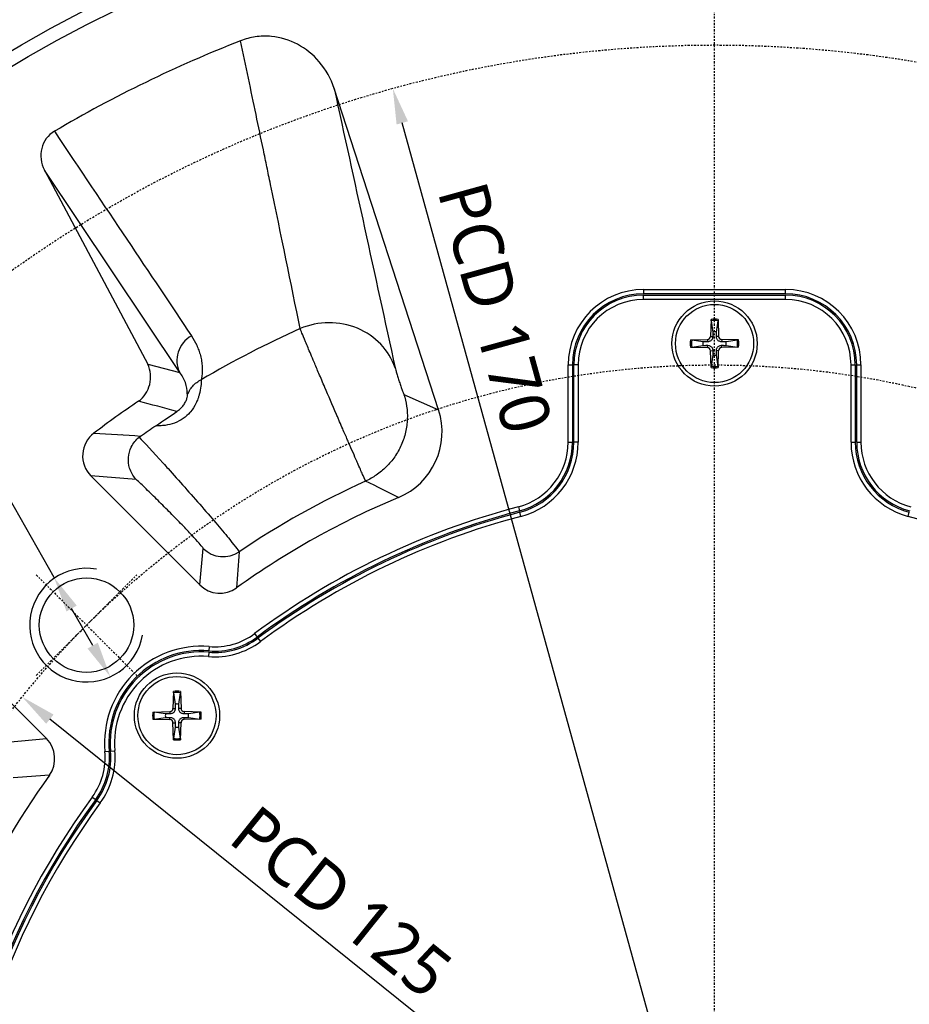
# Model space of a CAD drawing. Header units: millimetres. Extents: x 0 to 4378, y 0 to 2376.
# Tile 144 of 211: x 3946 to 4008, y 134 to 203. Entities that reach past the tile are written whole.
import ezdxf

# ---------------------------------------------------------------- set-up
doc = ezdxf.new("R2010")
doc.units = ezdxf.units.MM
doc.header["$LTSCALE"] = 0.2
doc.linetypes.add('CENTER2', pattern=[1.125, 0.75, -0.125, 0.125, -0.125])
doc.layers.add('01_Object Line', color=4, linetype='Continuous')
doc.layers.add('02_Center Line', color=1, linetype='CENTER2')
doc.styles.add('Rainbow-4.0 Style', font='malgunsl.ttf')
doc.dimstyles.new('Rainbow-4.0 Style', dxfattribs={"dimtxt": 3.5, "dimasz": 2.5, "dimexe": 1, "dimexo": 1, "dimgap": 1, "dimtad": 1, "dimdsep": 46, "dimtxsty": 'Rainbow-4.0 Style', "dimcen": 0, "dimclrd": 251, "dimclre": 251, "dimclrt": 7, "dimazin": 3, "dimtp": 0.1, "dimtm": 0.1, "dimtfac": 0.61, "dimtmove": 0, "dimatfit": 3, "dimfxl": 1, "dimlwd": -1, "dimlwe": -1, "dimarcsym": 1})
doc.dimstyles.new('Rainbow-4.0 Style$3', dxfattribs={"dimtxt": 3.5, "dimasz": 2.5, "dimexe": 1, "dimexo": 1, "dimgap": 1, "dimtad": 1, "dimtoh": 1, "dimdsep": 46, "dimtxsty": 'Rainbow-4.0 Style', "dimcen": 0, "dimclrd": 251, "dimclre": 251, "dimclrt": 7, "dimazin": 3, "dimtp": 0.1, "dimtm": 0.1, "dimtfac": 0.61, "dimtmove": 0, "dimatfit": 3, "dimfxl": 1, "dimlwd": -1, "dimlwe": -1, "dimarcsym": 1})

# ---------------------------------------------------------------- blocks, each defined once
blk = doc.blocks.new('*D142')
at = {"color": 251, "linetype": 'ByBlock', "transparency": 16777216}
for p, q in [((3924.126, 206.059), (3888.554, 206.059)), ((3947.998, 164.004), (3924.126, 206.059)), ((3950.713, 159.221), (3949.232, 161.83))]:
    blk.add_line(p, q, dxfattribs=at)
at = {"color": 251, "transparency": 16777216}
for points in [[(3949.594, 162.036), (3948.869, 161.625), (3947.998, 164.004)], [(3951.075, 159.427), (3950.35, 159.016), (3951.947, 157.047)]]:
    blk.add_solid(points, dxfattribs=at)
at = {"layer": 'Defpoints', "color": 0, "transparency": 16777216}
for p in [(3947.998, 164.004), (3951.947, 157.047)]:
    blk.add_point(p, dxfattribs=at)
at = {"color": 7, "transparency": 16777216, "insert": (3905.84, 208.879), "char_height": 3.5, "attachment_point": 5, "style": 'Rainbow-4.0 Style'}
blk.add_mtext('4x M8 TAP DP15', dxfattribs=at)
blk = doc.blocks.new('*D143')
at = {"color": 251, "linetype": 'ByBlock', "transparency": 16777216}
for p, q in [((4055.286, 177.279), (4088.932, 210.925)), ((4094.524, 116.468), (4128.058, 116.468))]:
    blk.add_line(p, q, dxfattribs=at)
blk.add_arc((3994.475, 116.468), 132.583, 1.08039, 43.91961, dxfattribs=at)
at = {"color": 251, "transparency": 16777216}
for points in [[(4089.679, 208.142), (4090.274, 208.725), (4088.225, 210.218)], [(4127.451, 118.971), (4126.618, 118.963), (4127.058, 116.468)]]:
    blk.add_solid(points, dxfattribs=at)
at = {"layer": 'Defpoints', "color": 0, "transparency": 16777216}
for p in [(4054.579, 176.572), (4122.54, 150.782), (3895.427, 116.468), (4093.524, 116.468), (3934.371, 56.363)]:
    blk.add_point(p, dxfattribs=at)
at = {"color": 7, "transparency": 16777216, "insert": (4119.534, 168.269), "char_height": 3.5, "attachment_point": 5, "rotation": 292.5, "style": 'Rainbow-4.0 Style'}
blk.add_mtext('45°', dxfattribs=at)
blk = doc.blocks.new('*D144')
at = {"color": 251, "linetype": 'ByBlock', "transparency": 16777216}
for p, q in [((4094.524, 116.468), (4128.058, 116.468)), ((4055.286, 55.656), (4088.932, 22.01))]:
    blk.add_line(p, q, dxfattribs=at)
blk.add_arc((3994.475, 116.468), 132.583, 316.08039, 358.91961, dxfattribs=at)
at = {"color": 251, "transparency": 16777216}
for points in [[(4126.618, 113.972), (4127.451, 113.964), (4127.058, 116.468)], [(4090.274, 24.21), (4089.679, 24.793), (4088.225, 22.717)]]:
    blk.add_solid(points, dxfattribs=at)
at = {"layer": 'Defpoints', "color": 0, "transparency": 16777216}
for p in [(3934.371, 176.572), (3895.427, 116.468), (4093.524, 116.468), (4054.579, 56.363), (4109.295, 50.176)]:
    blk.add_point(p, dxfattribs=at)
at = {"color": 7, "transparency": 16777216, "insert": (4114.398, 66.794), "char_height": 3.5, "attachment_point": 5, "rotation": 67.5, "style": 'Rainbow-4.0 Style'}
blk.add_mtext('45°', dxfattribs=at)
blk = doc.blocks.new('*D153')
at = {"color": 251, "linetype": 'ByBlock', "transparency": 16777216}
blk.add_line((4041.249, 78.888), (3947.702, 154.047), dxfattribs=at)
at = {"color": 251, "transparency": 16777216}
for points in [[(3947.963, 154.372), (3947.441, 153.723), (3945.753, 155.613)], [(4041.509, 79.212), (4040.988, 78.563), (4043.197, 77.322)]]:
    blk.add_solid(points, dxfattribs=at)
at = {"layer": 'Defpoints', "color": 0, "transparency": 16777216}
for p in [(3945.753, 155.613), (4043.197, 77.322)]:
    blk.add_point(p, dxfattribs=at)
at = {"color": 7, "transparency": 16777216, "insert": (3968.219, 141.181), "char_height": 3.5, "attachment_point": 5, "rotation": 321.21998, "style": 'Rainbow-4.0 Style'}
blk.add_mtext('PCD 125', dxfattribs=at)
blk = doc.blocks.new('*D154')
at = {"color": 251, "linetype": 'ByBlock', "transparency": 16777216}
blk.add_line((4016.45, 36.948), (3972.501, 195.987), dxfattribs=at)
at = {"color": 251, "transparency": 16777216}
for points in [[(3972.902, 196.098), (3972.099, 195.876), (3971.835, 198.397)], [(4016.851, 37.059), (4016.048, 36.837), (4017.116, 34.538)]]:
    blk.add_solid(points, dxfattribs=at)
at = {"layer": 'Defpoints', "color": 0, "transparency": 16777216}
for p in [(3971.835, 198.397), (4017.116, 34.538)]:
    blk.add_point(p, dxfattribs=at)
at = {"color": 7, "transparency": 16777216, "insert": (3979.024, 182.967), "char_height": 3.5, "attachment_point": 5, "rotation": 285.4477, "style": 'Rainbow-4.0 Style'}
blk.add_mtext('PCD 170', dxfattribs=at)
blk = doc.blocks.new('A$C7e989c4f')
for p, q in [((-19.423, 59.327), (-26.769, 81.935)), ((-47.148, 76.189), (-39.889, 62.538)), ((-37.64, 61.965), (-47.148, 76.189)), ((-5, 67.8), (5, 67.8)), ((-5, 67.8), (-5, 67.5)), ((5, 67.5), (-5, 67.5)), ((-5, 67.4), (5, 67.4)), ((-5, 67.1), (-5, 67.4)), ((5, 67.5), (5, 67.8)), ((5, 67.1), (5, 67.4)), ((5, 67.1), (-5, 67.1)), ((-38.013, 66.338), (-38.013, 66.338)), ((-37.737, 65.926), (-37.737, 65.926)), ((-0.251, 65.694), (-0.284, 64.503)), ((-0.248, 65.603), (-0.13, 64.81)), ((0.13, 64.81), (0.248, 65.603)), ((0.251, 65.694), (0.284, 64.503)), ((-0.284, 64.503), (-0.124, 64.498)), ((0.284, 64.503), (0.124, 64.498)), ((-1.694, 64.251), (-0.503, 64.284)), ((-1.694, 63.749), (-0.503, 63.716)), ((-0.81, 64.13), (-1.603, 64.248)), ((-1.603, 63.752), (-0.81, 63.87)), ((-0.503, 64.284), (-0.498, 64.124)), ((-0.503, 63.716), (-0.498, 63.876)), ((0.503, 64.284), (0.498, 64.124)), ((0.503, 63.716), (0.498, 63.876)), ((1.694, 64.251), (0.503, 64.284)), ((1.694, 63.749), (0.503, 63.716)), ((1.603, 64.248), (0.81, 64.13)), ((0.81, 63.87), (1.603, 63.752)), ((-0.284, 63.497), (-0.124, 63.502)), ((-0.251, 62.306), (-0.284, 63.497)), ((-0.13, 63.19), (-0.248, 62.397)), ((0.284, 63.497), (0.124, 63.502)), ((0.248, 62.397), (0.13, 63.19)), ((0.251, 62.306), (0.284, 63.497)), ((-39.889, 62.538), (-37.64, 61.965)), ((-10.3, 57.061), (-10.3, 62.5)), ((-10.3, 62.5), (-10, 62.5)), ((-10, 62.5), (-10, 57.061)), ((-9.9, 57.061), (-9.9, 62.5)), ((-9.6, 62.5), (-9.9, 62.5)), ((-9.6, 62.5), (-9.6, 57.061)), ((9.6, 57.061), (9.6, 62.5)), ((9.6, 62.5), (9.9, 62.5)), ((9.9, 62.5), (9.9, 57.061)), ((10, 57.061), (10, 62.5)), ((10, 62.5), (10.3, 62.5)), ((10.3, 62.5), (10.3, 57.061)), ((-27.414, 60.89), (-27.414, 60.89)), ((-21.862, 60.426), (-19.423, 59.327)), ((-10.3, 57.061), (-10, 57.061)), ((-9.6, 57.061), (-9.9, 57.061)), ((9.6, 57.061), (9.9, 57.061)), ((10, 57.061), (10.3, 57.061)), ((-43.884, 54.688), (-36.214, 47.018)), ((-40.697, 54.441), (-43.884, 54.688)), ((-13.805, 52.516), (-13.729, 52.226)), ((-13.627, 51.839), (-13.703, 52.129)), ((13.627, 51.839), (13.703, 52.129)), ((-36.214, 47.018), (-35.986, 49.59)), ((-47.018, 36.214), (-54.688, 43.884)), ((-32.373, 43.595), (-32.194, 43.354)), ((-32.134, 43.274), (-31.955, 43.033)), ((-35.597, 42.286), (-35.622, 41.987)), ((-35.564, 42.684), (-35.589, 42.385)), ((-38.081, 39.524), (-38.114, 38.333)), ((-37.579, 39.524), (-37.546, 38.333)), ((-38.079, 39.433), (-37.96, 38.64)), ((-37.7, 38.64), (-37.582, 39.433)), ((-39.524, 38.081), (-38.333, 38.114)), ((-38.333, 38.114), (-38.328, 37.955)), ((-38.114, 38.333), (-37.955, 38.328)), ((-37.546, 38.333), (-37.706, 38.328)), ((-37.328, 38.114), (-37.332, 37.955)), ((-36.136, 38.081), (-37.328, 38.114)), ((-39.524, 37.579), (-38.333, 37.546)), ((-38.64, 37.96), (-39.433, 38.079)), ((-39.433, 37.582), (-38.64, 37.7)), ((-38.333, 37.546), (-38.328, 37.706)), ((-37.328, 37.546), (-37.332, 37.706)), ((-36.136, 37.579), (-37.328, 37.546)), ((-36.227, 38.079), (-37.02, 37.96)), ((-37.02, 37.7), (-36.227, 37.582)), ((-38.114, 37.328), (-37.955, 37.332)), ((-38.081, 36.136), (-38.114, 37.328)), ((-37.96, 37.02), (-38.079, 36.227)), ((-37.546, 37.328), (-37.706, 37.332)), ((-37.582, 36.227), (-37.7, 37.02)), ((-37.579, 36.136), (-37.546, 37.328)), ((-49.774, 35.97), (-47.018, 36.214)), ((-42.901, 35.303), (-42.602, 35.33)), ((-42.502, 35.338), (-42.204, 35.365)), ((-43.792, 32.106), (-43.55, 31.928)), ((-43.469, 31.869), (-43.227, 31.692))]:
    blk.add_line(p, q)
for centre, radius in [((0, 0), 98), ((0, 0), 97.049), ((0, 64), 3), ((0, 64), 2.75), ((-44.194, 44.194), 3.324), ((-37.83, 37.83), 3), ((-37.83, 37.83), 2.75)]:
    blk.add_circle(centre, radius)
for centre, radius, start, end in [((-5, 62.5), 5.3, 90, 180), ((-5, 62.5), 5, 90, 180), ((-5, 62.5), 4.9, 90, 180), ((5, 62.5), 5.3, 0, 90), ((5, 62.5), 5, 0, 90), ((5, 62.5), 4.9, 0, 90), ((-5, 62.5), 4.6, 90, 180), ((5, 62.5), 4.6, 0, 90), ((0, 0), 71.1, 113.08738, 113.08754), ((0, 0), 71, 112.81359, 112.81367), ((0, 64), 1.713, 81.58153, 98.41847), ((0, 64), 1.622, 81.19212, 98.80788), ((-0.509, 64.509), 0.225, 271.61203, 358.38797), ((0, 64), 0.82, 80.88542, 99.11458), ((0.509, 64.509), 0.225, 181.61203, 268.38797), ((0, 64), 1.713, 171.58153, 188.41847), ((0, 64), 1.622, 171.19212, 188.80788), ((0, 64), 0.82, 170.88542, 189.11458), ((-0.509, 63.491), 0.225, 1.61203, 88.38797), ((0.509, 63.491), 0.225, 91.61203, 178.38797), ((0, 64), 0.82, 350.88542, 9.11458), ((0, 64), 1.622, 351.19212, 8.80788), ((0, 64), 1.713, 351.58153, 8.41847), ((0, 64), 0.82, 260.88542, 279.11458), ((0, 0), 73.5, 120.97638, 120.97688), ((-18.635, 69.547), 8.035, 240.6503, 240.65049), ((0, 64), 1.622, 261.19212, 278.80788), ((-26.348, 61.602), 1.674, 161.99543, 161.99596), ((0, 64), 1.713, 261.58153, 278.41847), ((0, 0), 71.1, 121.43752, 121.47229), ((0, 0), 71, 121.48134, 121.51739), ((0, 0), 71.1, 125.90546, 125.9163), ((0, 0), 71, 125.80895, 125.81921), ((0, 0), 61.525, 110.75744, 110.75748), ((-15, 57.061), 4.7, 284.7284, 0), ((-15, 57.061), 5, 284.7284, 0), ((-15, 57.061), 5.1, 284.7284, 0.00004), ((-15, 57.061), 5.4, 284.7284, 0.00004), ((15, 57.061), 5.4, 179.99997, 255.2716), ((15, 57.061), 5.1, 179.99996, 255.2716), ((15, 57.061), 5, 180, 255.2716), ((15, 57.061), 4.7, 180, 255.2716), ((0, 0), 60.535, 111.6857, 111.68575), ((0, 0), 60.826, 111.35078, 111.35082), ((-0.001, -0.005), 57.644, 112.70246, 125.69678), ((0, 0), 54.3, 104.7284, 126.59674), ((0, 0), 54, 104.7284, 126.59674), ((0, 0), 53.9, 104.7284, 126.59674), ((0, 0), 53.6, 104.7284, 126.59674), ((0, 0), 53.6, 53.75306, 75.2716), ((-35.175, 47.368), 5.4, 265.2458, 306.59674), ((-35.175, 47.368), 5.1, 265.24579, 306.59674), ((-35.175, 47.368), 5, 265.24579, 306.59674), ((-35.175, 47.368), 4.7, 265.24579, 306.59674), ((-36.128, 35.908), 6.8, 85.24588, 185.10391), ((-36.128, 35.908), 6.5, 85.24588, 185.10391), ((-36.128, 35.908), 6.4, 85.24588, 185.10391), ((-36.128, 35.908), 6.1, 85.24588, 185.10391), ((-37.83, 37.83), 1.713, 81.58153, 98.41847), ((-37.83, 37.83), 1.622, 81.19212, 98.80788), ((-38.339, 38.339), 0.225, 271.61203, 358.38797), ((-37.83, 37.83), 0.82, 80.88542, 99.11458), ((-37.321, 38.339), 0.225, 181.61203, 268.38797), ((-37.83, 37.83), 1.713, 171.58153, 188.41847), ((-37.83, 37.83), 1.622, 171.19212, 188.80788), ((-37.83, 37.83), 0.82, 170.88542, 189.11458), ((-38.339, 37.321), 0.225, 1.61203, 88.38797), ((-37.321, 37.321), 0.225, 91.61203, 178.38797), ((-37.83, 37.83), 0.82, 350.88542, 9.11458), ((-37.83, 37.83), 1.622, 351.19212, 8.80788), ((-37.83, 37.83), 1.713, 351.58153, 8.41847), ((-37.83, 37.83), 0.82, 260.88542, 279.11458), ((-37.83, 37.83), 1.713, 261.58153, 278.41847), ((-37.83, 37.83), 1.622, 261.19212, 278.80788), ((-47.582, 34.885), 5, 323.75306, 5.10401), ((-47.582, 34.885), 5.1, 323.75306, 5.10401), ((-47.582, 34.885), 5.4, 323.75306, 5.10401), ((-47.582, 34.885), 4.7, 323.75306, 5.10402), ((0, 0), 57.64, 144.29938, 155.83949), ((0, 0), 54.3, 143.75306, 216.59674), ((0, 0), 54, 143.75306, 216.59674), ((0, 0), 53.9, 143.75306, 216.59674), ((0, 0), 53.6, 143.75306, 216.59674)]:
    blk.add_arc(centre, radius, start, end)
for centre, major_axis, ratio, start_param, end_param in [((0.069, -0.143), (40.073, -82.525), 1, 3.062417, 3.221386), ((-45.369, 77.107), (1.177, -1.761), 0.94444, 3.087467, 4.605958), ((-27.228, 60.737), (4.884, 1.07), 0.942433, 0.104556, 1.765042), ((-35.876, 62.904), (-1.663, -1.111), 0.94444, 4.645227, 6.176977), ((-24.183, 57.786), (-4.564, 2.056), 0.998889, 2.390808, 3.878568), ((-42.466, 56.101), (-1.997, 0.155), 0.998561, 5.437404, 7.145172), ((-39.933, 56.833), (1.012, 0.711), 0.64536, 1.569511, 1.670831), ((-7.272, 12.993), (-45.096, -25.23), 0.865616, 4.613592, 4.811186), ((-34.574, 51.004), (-1.992, 0.176), 0.998964, 0.874765, 2.253544), ((-34.801, 48.435), (0.176, 1.994), 0.998964, 2.444615, 3.851859), ((-48.434, 34.8), (1.994, 0.177), 0.998964, 5.572987, 6.979809)]:
    blk.add_ellipse(centre, major_axis=major_axis, ratio=ratio, start_param=start_param, end_param=end_param)
for points, knots in [([(-26.769, 81.935), (-26.993, 82.625), (-27.35, 83.267), (-28.249, 84.318), (-28.764, 84.736), (-29.916, 85.346), (-30.538, 85.536), (-31.562, 85.632), (-31.944, 85.623), (-32.674, 85.515), (-33.019, 85.423), (-33.351, 85.293)], [0.000001, 0.000001, 0.000001, 0.000001, 0.2177578, 0.2177578, 0.4150378, 0.4150378, 0.6092291, 0.6092291, 0.7240177, 0.7240177, 0.8311508, 0.8311508, 0.8311508, 0.8311508]), ([(-29.16, 65.047), (-29.804, 68.201), (-30.5, 71.584), (-31.248, 75.195), (-31.341, 75.646), (-31.419, 76.018), (-31.502, 76.418), (-31.585, 76.818), (-31.668, 77.222), (-31.753, 77.628), (-31.922, 78.441), (-32.093, 79.267), (-32.268, 80.105), (-32.618, 81.783), (-32.979, 83.512), (-33.351, 85.293)], [0, 0, 0, 0, 0.5, 0.5, 0.5, 0.5625, 0.5625, 0.5625, 0.625, 0.625, 0.625, 0.75, 0.75, 0.75, 1, 1, 1, 1]), ([(-0.248, 65.603), (-0.249, 65.608), (-0.25, 65.615), (-0.251, 65.631), (-0.251, 65.643), (-0.251, 65.666), (-0.251, 65.681), (-0.251, 65.694)], [0.03461835, 0.03461835, 0.03461835, 0.03461835, 0.03765262, 0.03765262, 0.04141077, 0.04141077, 0.04522071, 0.04522071, 0.04522071, 0.04522071]), ([(0.251, 65.694), (0.251, 65.681), (0.251, 65.666), (0.251, 65.643), (0.251, 65.631), (0.25, 65.615), (0.249, 65.608), (0.248, 65.603)], [0.01516537, 0.01516537, 0.01516537, 0.01516537, 0.01897531, 0.01897531, 0.02273345, 0.02273345, 0.02576772, 0.02576772, 0.02576772, 0.02576772]), ([(-36.811, 64.545), (-36.666, 64.328), (-36.545, 64.114), (-36.386, 63.764), (-36.338, 63.645), (-36.253, 63.403), (-36.218, 63.29), (-36.147, 63.018), (-36.119, 62.883), (-36.077, 62.617), (-36.064, 62.505), (-36.04, 62.057), (-36.062, 61.757), (-36.119, 61.455)], [0, 0, 0, 0, 0.25, 0.25, 0.375, 0.375, 0.5, 0.5, 0.625, 0.625, 0.75, 0.75, 0.999962, 0.999962, 0.999962, 0.999962]), ([(-24.556, 54.327), (-24.568, 54.347), (-24.621, 54.463), (-24.736, 54.722), (-24.818, 54.906), (-24.931, 55.163), (-25.079, 55.501), (-25.11, 55.571), (-25.143, 55.645), (-25.176, 55.722), (-25.338, 56.091), (-25.534, 56.539), (-25.752, 57.04), (-25.777, 57.098), (-25.803, 57.156), (-25.829, 57.215), (-25.938, 57.465), (-26.051, 57.727), (-26.168, 57.996), (-26.24, 58.162), (-26.313, 58.33), (-26.386, 58.5), (-26.423, 58.585), (-26.46, 58.671), (-26.497, 58.756), (-26.534, 58.842), (-26.55, 58.88), (-26.607, 59.013), (-26.894, 59.68), (-27.173, 60.329), (-27.423, 60.911), (-27.573, 61.259), (-27.712, 61.584), (-27.839, 61.881), (-27.964, 62.174), (-28.077, 62.44), (-28.179, 62.681), (-28.354, 63.093), (-28.495, 63.428), (-28.609, 63.702), (-28.674, 63.856), (-28.73, 63.992), (-28.78, 64.112), (-29.009, 64.666), (-29.101, 64.902), (-29.16, 65.046)], [0.0000008, 0.0000008, 0.0000008, 0.0000008, 0.1460642, 0.1460642, 0.1460642, 0.25, 0.25, 0.25, 0.2716176, 0.2716176, 0.2716176, 0.375, 0.375, 0.375, 0.3869273, 0.3869273, 0.3869273, 0.4375, 0.4375, 0.4375, 0.46875, 0.46875, 0.46875, 0.484375, 0.484375, 0.484375, 0.5, 0.5, 0.5, 0.5782908, 0.5782908, 0.5782908, 0.625, 0.625, 0.625, 0.6710357, 0.6710357, 0.6710357, 0.75, 0.75, 0.75, 0.7944829, 0.7944829, 0.7944829, 0.9996823, 0.9996823, 0.9996823, 0.9996823]), ([(-0.124, 64.498), (-0.124, 64.458), (-0.13, 64.418), (-0.149, 64.356), (-0.16, 64.328), (-0.191, 64.276), (-0.21, 64.251), (-0.251, 64.21), (-0.276, 64.191), (-0.328, 64.16), (-0.356, 64.149), (-0.418, 64.13), (-0.458, 64.124), (-0.498, 64.124)], [0.17143637, 0.17143637, 0.17143637, 0.17143637, 0.18383716, 0.18383716, 0.19255902, 0.19255902, 0.20128088, 0.20128088, 0.21000275, 0.21000275, 0.21872461, 0.21872461, 0.2311254, 0.2311254, 0.2311254, 0.2311254]), ([(0.498, 64.124), (0.458, 64.124), (0.418, 64.13), (0.356, 64.149), (0.328, 64.16), (0.276, 64.191), (0.251, 64.21), (0.21, 64.251), (0.191, 64.276), (0.16, 64.328), (0.149, 64.356), (0.13, 64.418), (0.124, 64.458), (0.124, 64.498)], [0.17143637, 0.17143637, 0.17143637, 0.17143637, 0.18383716, 0.18383716, 0.19255902, 0.19255902, 0.20128088, 0.20128088, 0.21000275, 0.21000275, 0.21872461, 0.21872461, 0.2311254, 0.2311254, 0.2311254, 0.2311254]), ([(-1.694, 64.251), (-1.681, 64.251), (-1.666, 64.251), (-1.643, 64.251), (-1.631, 64.251), (-1.615, 64.25), (-1.608, 64.249), (-1.603, 64.248)], [0.01516537, 0.01516537, 0.01516537, 0.01516537, 0.01897531, 0.01897531, 0.02273345, 0.02273345, 0.02576772, 0.02576772, 0.02576772, 0.02576772]), ([(-1.603, 63.752), (-1.608, 63.751), (-1.615, 63.75), (-1.631, 63.749), (-1.643, 63.749), (-1.666, 63.749), (-1.681, 63.749), (-1.694, 63.749)], [0.03461835, 0.03461835, 0.03461835, 0.03461835, 0.03765262, 0.03765262, 0.04141077, 0.04141077, 0.04522071, 0.04522071, 0.04522071, 0.04522071]), ([(-0.498, 63.876), (-0.458, 63.876), (-0.418, 63.87), (-0.356, 63.851), (-0.328, 63.84), (-0.276, 63.809), (-0.251, 63.79), (-0.21, 63.749), (-0.191, 63.724), (-0.16, 63.672), (-0.149, 63.644), (-0.13, 63.582), (-0.124, 63.542), (-0.124, 63.502)], [0.17143637, 0.17143637, 0.17143637, 0.17143637, 0.18383716, 0.18383716, 0.19255902, 0.19255902, 0.20128088, 0.20128088, 0.21000275, 0.21000275, 0.21872461, 0.21872461, 0.2311254, 0.2311254, 0.2311254, 0.2311254]), ([(0.124, 63.502), (0.124, 63.542), (0.13, 63.582), (0.149, 63.644), (0.16, 63.672), (0.191, 63.724), (0.21, 63.749), (0.251, 63.79), (0.276, 63.809), (0.328, 63.84), (0.356, 63.851), (0.418, 63.87), (0.458, 63.876), (0.498, 63.876)], [0.17143637, 0.17143637, 0.17143637, 0.17143637, 0.18383716, 0.18383716, 0.19255902, 0.19255902, 0.20128088, 0.20128088, 0.21000275, 0.21000275, 0.21872461, 0.21872461, 0.2311254, 0.2311254, 0.2311254, 0.2311254]), ([(1.603, 64.248), (1.608, 64.249), (1.615, 64.25), (1.631, 64.251), (1.643, 64.251), (1.666, 64.251), (1.681, 64.251), (1.694, 64.251)], [0.03461835, 0.03461835, 0.03461835, 0.03461835, 0.03765262, 0.03765262, 0.04141077, 0.04141077, 0.04522071, 0.04522071, 0.04522071, 0.04522071]), ([(1.694, 63.749), (1.681, 63.749), (1.666, 63.749), (1.643, 63.749), (1.631, 63.749), (1.615, 63.75), (1.608, 63.751), (1.603, 63.752)], [0.01516537, 0.01516537, 0.01516537, 0.01516537, 0.01897531, 0.01897531, 0.02273345, 0.02273345, 0.02576772, 0.02576772, 0.02576772, 0.02576772]), ([(-40.537, 59.941), (-40.34, 60.077), (-40.172, 60.255), (-39.906, 60.661), (-39.809, 60.889), (-39.691, 61.361), (-39.671, 61.607), (-39.715, 62.088), (-39.779, 62.323), (-39.889, 62.538)], [0.0000012, 0.0000012, 0.0000012, 0.0000012, 0.0727496, 0.0727496, 0.1459179, 0.1459179, 0.2188076, 0.2188076, 0.2913488, 0.2913488, 0.2913488, 0.2913488]), ([(-0.251, 62.306), (-0.251, 62.319), (-0.251, 62.334), (-0.251, 62.357), (-0.251, 62.369), (-0.25, 62.385), (-0.249, 62.392), (-0.248, 62.397)], [0.01516537, 0.01516537, 0.01516537, 0.01516537, 0.01897531, 0.01897531, 0.02273345, 0.02273345, 0.02576772, 0.02576772, 0.02576772, 0.02576772]), ([(0.248, 62.397), (0.249, 62.392), (0.25, 62.385), (0.251, 62.369), (0.251, 62.357), (0.251, 62.334), (0.251, 62.319), (0.251, 62.306)], [0.03461835, 0.03461835, 0.03461835, 0.03461835, 0.03765262, 0.03765262, 0.04141077, 0.04141077, 0.04522071, 0.04522071, 0.04522071, 0.04522071]), ([(-22.475, 62.282), (-22.467, 62.244), (-22.452, 62.187), (-22.433, 62.116), (-22.413, 62.045), (-22.388, 61.96), (-22.36, 61.865), (-22.331, 61.77), (-22.298, 61.666), (-22.264, 61.557), (-22.229, 61.448), (-22.193, 61.336), (-22.157, 61.227), (-22.121, 61.119), (-22.086, 61.013), (-22.052, 60.917), (-22.019, 60.82), (-21.988, 60.733), (-21.961, 60.66), (-21.934, 60.587), (-21.912, 60.53), (-21.895, 60.49), (-21.878, 60.45), (-21.867, 60.428), (-21.862, 60.426)], [0, 0, 0, 0, 0.125, 0.125, 0.125, 0.25, 0.25, 0.25, 0.375, 0.375, 0.375, 0.5, 0.5, 0.5, 0.625, 0.625, 0.625, 0.75, 0.75, 0.75, 0.875, 0.875, 0.875, 1, 1, 1, 1]), ([(-36.119, 61.455), (-36.121, 61.329), (-36.129, 61.171), (-36.15, 60.996), (-36.172, 60.817), (-36.207, 60.62), (-36.262, 60.416), (-36.27, 60.388), (-36.278, 60.359), (-36.287, 60.33), (-36.31, 60.253), (-36.336, 60.178), (-36.364, 60.104), (-36.404, 59.996), (-36.449, 59.892), (-36.5, 59.79), (-36.603, 59.582), (-36.727, 59.386), (-36.878, 59.205), (-36.892, 59.187), (-36.907, 59.17), (-36.921, 59.153), (-37.06, 58.995), (-37.216, 58.855), (-37.385, 58.734), (-37.574, 58.6), (-37.779, 58.491), (-37.994, 58.41), (-38.211, 58.328), (-38.44, 58.275), (-38.668, 58.245), (-38.795, 58.229), (-38.922, 58.22), (-39.047, 58.217), (-39.14, 58.215), (-39.231, 58.217), (-39.321, 58.222)], [0, 0, 0, 0, 0.1155595, 0.1155595, 0.1155595, 0.2333649, 0.2333649, 0.2333649, 0.25, 0.25, 0.25, 0.2939873, 0.2939873, 0.2939873, 0.3575028, 0.3575028, 0.3575028, 0.4875911, 0.4875911, 0.4875911, 0.5, 0.5, 0.5, 0.6153461, 0.6153461, 0.6153461, 0.7436943, 0.7436943, 0.7436943, 0.8736889, 0.8736889, 0.8736889, 0.9462468, 0.9462468, 0.9462468, 0.9997332, 0.9997332, 0.9997332, 0.9997332]), ([(-37.101, 60.379), (-37.048, 60.487), (-37, 60.598), (-36.94, 60.705), (-36.88, 60.812), (-36.807, 60.914), (-36.723, 61.007), (-36.64, 61.101), (-36.545, 61.187), (-36.443, 61.262), (-36.341, 61.337), (-36.232, 61.402), (-36.119, 61.455)], [0, 0, 0, 0, 0.2500379, 0.2500379, 0.2500379, 0.5000759, 0.5000759, 0.5000759, 0.7501139, 0.7501139, 0.7501139, 0.9999407, 0.9999407, 0.9999407, 0.9999407]), ([(-37.849, 59.221), (-37.832, 59.233), (-37.815, 59.244), (-37.799, 59.255), (-37.699, 59.324), (-37.614, 59.396), (-37.54, 59.47), (-37.458, 59.552), (-37.389, 59.637), (-37.332, 59.72), (-37.303, 59.764), (-37.276, 59.807), (-37.252, 59.85), (-37.229, 59.892), (-37.208, 59.933), (-37.191, 59.973), (-37.154, 60.054), (-37.129, 60.131), (-37.112, 60.2), (-37.095, 60.266), (-37.086, 60.325), (-37.101, 60.379)], [0, 0, 0, 0, 0.029181, 0.029181, 0.029181, 0.205497, 0.205497, 0.205497, 0.402388, 0.402388, 0.402388, 0.505207, 0.505207, 0.505207, 0.605415, 0.605415, 0.605415, 0.809188, 0.809188, 0.809188, 1, 1, 1, 1]), ([(-21.862, 60.426), (-21.774, 60.154), (-21.709, 59.874), (-21.668, 59.591), (-21.626, 59.293), (-21.611, 58.991), (-21.622, 58.69), (-21.635, 58.379), (-21.676, 58.069), (-21.746, 57.765), (-21.817, 57.456), (-21.917, 57.153), (-22.046, 56.862), (-22.174, 56.572), (-22.33, 56.294), (-22.511, 56.034), (-22.688, 55.778), (-22.89, 55.539), (-23.112, 55.32), (-23.326, 55.109), (-23.559, 54.917), (-23.808, 54.748), (-24.045, 54.587), (-24.296, 54.446), (-24.556, 54.327)], [0, 0, 0, 0, 0.1175271, 0.1175271, 0.1175271, 0.2411463, 0.2411463, 0.2411463, 0.3693525, 0.3693525, 0.3693525, 0.5, 0.5, 0.5, 0.6304343, 0.6304343, 0.6304343, 0.7586412, 0.7586412, 0.7586412, 0.8822597, 0.8822597, 0.8822597, 0.9999197, 0.9999197, 0.9999197, 0.9999197]), ([(-40.391, 57.487), (-40.214, 57.611), (-40.036, 57.734), (-39.68, 57.979), (-39.501, 58.101), (-39.322, 58.222)], [0.0000366, 0.0000366, 0.0000366, 0.0000366, 0.0649023, 0.0649023, 0.129794, 0.129794, 0.129794, 0.129794]), ([(-40.697, 54.441), (-40.712, 54.456), (-40.727, 54.472), (-40.835, 54.591), (-40.917, 54.705), (-41.062, 54.958), (-41.122, 55.097), (-41.237, 55.482), (-41.265, 55.733), (-41.224, 56.236), (-41.158, 56.483), (-40.978, 56.854), (-40.895, 56.985), (-40.706, 57.219), (-40.603, 57.321), (-40.491, 57.411)], [-0.3458498, -0.3458498, -0.3458498, -0.3458498, -0.3387239, -0.3387239, -0.2929076, -0.2929076, -0.2444362, -0.2444362, -0.166363, -0.166363, -0.0899534, -0.0899534, -0.0433027, -0.0433027, -0.0000355, -0.0000355, -0.0000355, -0.0000355]), ([(-40.491, 57.411), (-40.108, 57.009), (-39.547, 56.409), (-38.791, 55.576), (-38.683, 55.457), (-38.551, 55.31), (-38.457, 55.206), (-37.702, 54.37), (-36.882, 53.428), (-36.082, 52.528), (-35.288, 51.636), (-34.577, 50.776), (-34.121, 50.216), (-33.659, 49.649), (-33.459, 49.391), (-33.453, 49.35)], [0.0000336, 0.0000336, 0.0000336, 0.0000336, 0.21875, 0.21875, 0.21875, 0.25, 0.25, 0.25, 0.5, 0.5, 0.5, 0.7477069, 0.7477069, 0.7477069, 0.9990963, 0.9990963, 0.9990963, 0.9990963]), ([(-35.986, 49.59), (-35.984, 49.608), (-36.03, 49.674), (-36.118, 49.78), (-36.205, 49.887), (-36.335, 50.035), (-36.504, 50.219), (-36.672, 50.404), (-36.878, 50.624), (-37.11, 50.867), (-37.341, 51.111), (-37.599, 51.377), (-37.871, 51.656), (-38.144, 51.935), (-38.433, 52.226), (-38.723, 52.517), (-38.868, 52.662), (-39.014, 52.807), (-39.158, 52.95), (-39.302, 53.093), (-39.445, 53.233), (-39.585, 53.37), (-39.864, 53.644), (-40.133, 53.905), (-40.381, 54.141), (-40.491, 54.246), (-40.597, 54.346), (-40.697, 54.441)], [0, 0, 0, 0, 0.134299, 0.134299, 0.134299, 0.268599, 0.268599, 0.268599, 0.402898, 0.402898, 0.402898, 0.537196, 0.537196, 0.537196, 0.671495, 0.671495, 0.671495, 0.738644, 0.738644, 0.738644, 0.805793, 0.805793, 0.805793, 0.940092, 0.940092, 0.940092, 1, 1, 1, 1]), ([(-38.079, 39.433), (-38.079, 39.438), (-38.08, 39.445), (-38.081, 39.461), (-38.081, 39.473), (-38.081, 39.497), (-38.081, 39.512), (-38.081, 39.524)], [0.03461835, 0.03461835, 0.03461835, 0.03461835, 0.03765262, 0.03765262, 0.04141077, 0.04141077, 0.04522071, 0.04522071, 0.04522071, 0.04522071]), ([(-37.579, 39.524), (-37.579, 39.512), (-37.579, 39.497), (-37.579, 39.473), (-37.58, 39.461), (-37.58, 39.445), (-37.581, 39.438), (-37.582, 39.433)], [0.01516537, 0.01516537, 0.01516537, 0.01516537, 0.01897531, 0.01897531, 0.02273345, 0.02273345, 0.02576772, 0.02576772, 0.02576772, 0.02576772]), ([(-37.955, 38.328), (-37.954, 38.289), (-37.96, 38.248), (-37.979, 38.186), (-37.991, 38.158), (-38.021, 38.106), (-38.04, 38.082), (-38.082, 38.04), (-38.106, 38.021), (-38.158, 37.991), (-38.186, 37.979), (-38.248, 37.96), (-38.289, 37.954), (-38.328, 37.955)], [0.17143637, 0.17143637, 0.17143637, 0.17143637, 0.18383716, 0.18383716, 0.19255902, 0.19255902, 0.20128088, 0.20128088, 0.21000275, 0.21000275, 0.21872461, 0.21872461, 0.2311254, 0.2311254, 0.2311254, 0.2311254]), ([(-37.332, 37.955), (-37.372, 37.954), (-37.413, 37.96), (-37.475, 37.979), (-37.502, 37.991), (-37.554, 38.021), (-37.579, 38.04), (-37.62, 38.082), (-37.639, 38.106), (-37.67, 38.158), (-37.681, 38.186), (-37.7, 38.248), (-37.706, 38.289), (-37.706, 38.328)], [0.17143637, 0.17143637, 0.17143637, 0.17143637, 0.18383716, 0.18383716, 0.19255902, 0.19255902, 0.20128088, 0.20128088, 0.21000275, 0.21000275, 0.21872461, 0.21872461, 0.2311254, 0.2311254, 0.2311254, 0.2311254]), ([(-39.524, 38.081), (-39.512, 38.081), (-39.497, 38.081), (-39.473, 38.081), (-39.461, 38.081), (-39.445, 38.08), (-39.438, 38.079), (-39.433, 38.079)], [0.01516537, 0.01516537, 0.01516537, 0.01516537, 0.01897531, 0.01897531, 0.02273345, 0.02273345, 0.02576772, 0.02576772, 0.02576772, 0.02576772]), ([(-39.433, 37.582), (-39.438, 37.581), (-39.445, 37.58), (-39.461, 37.58), (-39.473, 37.579), (-39.497, 37.579), (-39.512, 37.579), (-39.524, 37.579)], [0.03461835, 0.03461835, 0.03461835, 0.03461835, 0.03765262, 0.03765262, 0.04141077, 0.04141077, 0.04522071, 0.04522071, 0.04522071, 0.04522071]), ([(-38.328, 37.706), (-38.289, 37.706), (-38.248, 37.7), (-38.186, 37.681), (-38.158, 37.67), (-38.106, 37.639), (-38.082, 37.62), (-38.04, 37.579), (-38.021, 37.554), (-37.991, 37.502), (-37.979, 37.475), (-37.96, 37.413), (-37.954, 37.372), (-37.955, 37.332)], [0.17143637, 0.17143637, 0.17143637, 0.17143637, 0.18383716, 0.18383716, 0.19255902, 0.19255902, 0.20128088, 0.20128088, 0.21000275, 0.21000275, 0.21872461, 0.21872461, 0.2311254, 0.2311254, 0.2311254, 0.2311254]), ([(-37.706, 37.332), (-37.706, 37.372), (-37.7, 37.413), (-37.681, 37.475), (-37.67, 37.502), (-37.639, 37.554), (-37.62, 37.579), (-37.579, 37.62), (-37.554, 37.639), (-37.502, 37.67), (-37.475, 37.681), (-37.413, 37.7), (-37.372, 37.706), (-37.332, 37.706)], [0.17143637, 0.17143637, 0.17143637, 0.17143637, 0.18383716, 0.18383716, 0.19255902, 0.19255902, 0.20128088, 0.20128088, 0.21000275, 0.21000275, 0.21872461, 0.21872461, 0.2311254, 0.2311254, 0.2311254, 0.2311254]), ([(-36.227, 38.079), (-36.222, 38.079), (-36.216, 38.08), (-36.2, 38.081), (-36.187, 38.081), (-36.164, 38.081), (-36.149, 38.081), (-36.136, 38.081)], [0.03461835, 0.03461835, 0.03461835, 0.03461835, 0.03765262, 0.03765262, 0.04141077, 0.04141077, 0.04522071, 0.04522071, 0.04522071, 0.04522071]), ([(-36.136, 37.579), (-36.149, 37.579), (-36.164, 37.579), (-36.187, 37.579), (-36.2, 37.58), (-36.216, 37.58), (-36.222, 37.581), (-36.227, 37.582)], [0.01516537, 0.01516537, 0.01516537, 0.01516537, 0.01897531, 0.01897531, 0.02273345, 0.02273345, 0.02576772, 0.02576772, 0.02576772, 0.02576772]), ([(-38.081, 36.136), (-38.081, 36.149), (-38.081, 36.164), (-38.081, 36.187), (-38.081, 36.2), (-38.08, 36.216), (-38.079, 36.222), (-38.079, 36.227)], [0.01516537, 0.01516537, 0.01516537, 0.01516537, 0.01897531, 0.01897531, 0.02273345, 0.02273345, 0.02576772, 0.02576772, 0.02576772, 0.02576772]), ([(-37.582, 36.227), (-37.581, 36.222), (-37.58, 36.216), (-37.58, 36.2), (-37.579, 36.187), (-37.579, 36.164), (-37.579, 36.149), (-37.579, 36.136)], [0.03461835, 0.03461835, 0.03461835, 0.03461835, 0.03765262, 0.03765262, 0.04141077, 0.04141077, 0.04522071, 0.04522071, 0.04522071, 0.04522071])]:
    blk.add_open_spline(points, degree=3, knots=knots)
for points in [[(-26.769, 81.935), (-25.345, 75.405), (-23.916, 68.86), (-22.475, 62.282)], [(-46.454, 78.925), (-42.884, 73.601), (-39.667, 68.801), (-36.811, 64.545)], [(-29.16, 65.047), (-31.543, 63.979), (-33.868, 62.778), (-36.119, 61.455)], [(-37.101, 60.379), (-37.097, 60.711), (-37.123, 61.3), (-37.64, 61.965)], [(-40.537, 59.941), (-41.609, 59.217), (-42.653, 58.471), (-43.676, 57.697)], [(-37.849, 59.221), (-38.739, 59.465), (-39.635, 59.706), (-40.537, 59.941)], [(-39.322, 58.222), (-38.761, 58.601), (-38.268, 58.931), (-37.849, 59.221)], [(-43.676, 57.697), (-42.57, 57.654), (-41.475, 57.583), (-40.391, 57.487)], [(-22.248, 53.173), (-22.966, 53.537), (-23.733, 53.924), (-24.556, 54.327)], [(-33.453, 49.35), (-33.519, 48.496), (-33.58, 47.649), (-33.635, 46.809)], [(-46.808, 33.636), (-47.651, 33.593), (-48.498, 33.532), (-49.35, 33.452)]]:
    blk.add_open_spline(points, degree=3)
for points, weights in [([(-0.13, 64.81), (-0.127, 64.618), (-0.124, 64.498)], [1, 1.25721835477, 1.49274833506]), ([(0.124, 64.498), (0.127, 64.618), (0.13, 64.81)], [1.49274833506, 1.25721835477, 1]), ([(-0.498, 64.124), (-0.618, 64.127), (-0.81, 64.13)], [1.49274833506, 1.25721835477, 1]), ([(-0.81, 63.87), (-0.618, 63.873), (-0.498, 63.876)], [1, 1.25721835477, 1.49274833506]), ([(0.81, 64.13), (0.618, 64.127), (0.498, 64.124)], [1, 1.25721835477, 1.49274833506]), ([(0.498, 63.876), (0.618, 63.873), (0.81, 63.87)], [1.49274833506, 1.25721835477, 1]), ([(-0.124, 63.502), (-0.127, 63.382), (-0.13, 63.19)], [1.49274833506, 1.25721835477, 1]), ([(0.13, 63.19), (0.127, 63.382), (0.124, 63.502)], [1, 1.25721835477, 1.49274833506]), ([(-37.96, 38.64), (-37.957, 38.448), (-37.955, 38.328)], [1, 1.25721835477, 1.49274833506]), ([(-37.706, 38.328), (-37.704, 38.448), (-37.7, 38.64)], [1.49274833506, 1.25721835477, 1]), ([(-38.328, 37.955), (-38.448, 37.957), (-38.64, 37.96)], [1.49274833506, 1.25721835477, 1]), ([(-38.64, 37.7), (-38.448, 37.704), (-38.328, 37.706)], [1, 1.25721835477, 1.49274833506]), ([(-37.02, 37.96), (-37.212, 37.957), (-37.332, 37.955)], [1, 1.25721835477, 1.49274833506]), ([(-37.332, 37.706), (-37.212, 37.704), (-37.02, 37.7)], [1.49274833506, 1.25721835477, 1]), ([(-37.955, 37.332), (-37.957, 37.212), (-37.96, 37.02)], [1.49274833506, 1.25721835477, 1]), ([(-37.7, 37.02), (-37.704, 37.212), (-37.706, 37.332)], [1, 1.25721835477, 1.49274833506])]:
    blk.add_rational_spline(points, weights, degree=2)
at = {"layer": '01_Object Line'}
blk.add_arc((-44.194, 44.194), 4, 80, 350, dxfattribs=at)
at = {"layer": '02_Center Line'}
for p, q in [((0, -99), (0, 99)), ((-47.73, 47.73), (-40.659, 40.659)), ((-47.73, 40.659), (-40.659, 47.73))]:
    blk.add_line(p, q, dxfattribs=at)
for radius in [85, 62.5]:
    blk.add_circle((0, 0), radius, dxfattribs=at)

msp = doc.modelspace()

# ---------------------------------------------------------------- block references
msp.add_blockref('A$C7e989c4f', (3994.475, 116.468))

# ---------------------------------------------------------------- dimensions: what is measured, and where the dimension line sits
dim = msp.add_diameter_dim_2p(p1=(3951.947, 157.047), p2=(3947.998, 164.004), text='4x M<> TAP DP15', dimstyle='Rainbow-4.0 Style$3', override={"dimpost": '<>', "dimatfit": 2})
dim.commit()
dim.dimension.update_dxf_attribs({"geometry": '*D142', "text_midpoint": (3905.84, 206.059), "dimtype": 163})
dim = msp.add_angular_dim_2l(base=(4122.54, 150.782), line1=((4093.524, 116.468), (3895.427, 116.468)), line2=((3934.371, 56.363), (4054.579, 176.572)), dimstyle='Rainbow-4.0 Style')
dim.commit()
dim.dimension.update_dxf_attribs({"geometry": '*D143', "text_midpoint": (4119.534, 168.269)})
for p1, p2, picture, middle in [((4017.116, 34.538), (3971.835, 198.397), '*D154', (3976.306, 182.216)), ((4043.197, 77.322), (3945.753, 155.613), '*D153', (3966.453, 138.982))]:
    dim = msp.add_diameter_dim_2p(p1=p1, p2=p2, dimstyle='Rainbow-4.0 Style$3', override={"dimpost": 'PCD <>', "dimatfit": 2})
    dim.commit()
    dim.dimension.update_dxf_attribs({"geometry": picture, "text_midpoint": middle, "dimtype": 163})
dim = msp.add_angular_dim_2l(base=(4109.295, 50.176), line1=((3934.371, 176.572), (4054.579, 56.363)), line2=((4093.524, 116.468), (3895.427, 116.468)), dimstyle='Rainbow-4.0 Style')
dim.commit()
dim.dimension.update_dxf_attribs({"geometry": '*D144', "text_midpoint": (4116.966, 65.73), "dimtype": 162})

doc.saveas('drawing.dxf')
